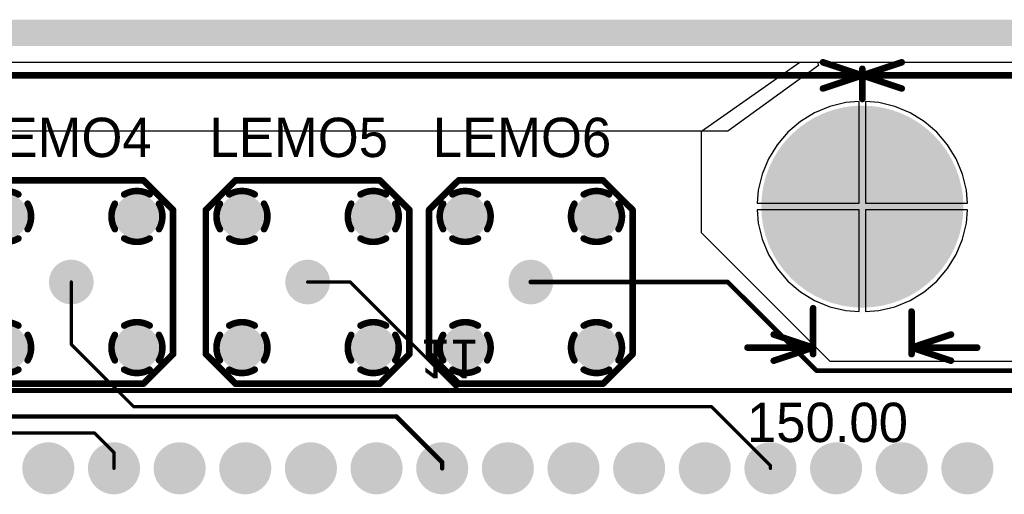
# Model space of a CAD drawing. Extents: x 0.21 to 6.77, y 0.98 to 2.62.
# Tile 9 of 16: x 2.48 to 3.98, y 1.9 to 2.62. Entities that reach past the tile are written whole.
import ezdxf

# ---------------------------------------------------------------- set-up
doc = ezdxf.new("R2010")
doc.units = 0
doc.layers.get('0').update_dxf_attribs({"linetype": 'CONTINUOUS'})
for name, color, linetype in [('BOTTOMLAYER', 5, 'CONTINUOUS'), ('BOTTOMOVERLAY', 54, 'CONTINUOUS'), ('BOTTOMSOLDER', 6, 'CONTINUOUS'), ('INTERNALPLANE1', 76, 'CONTINUOUS'), ('INTERNALPLANE2', 16, 'CONTINUOUS'), ('INTERNALPLANE3', 216, 'CONTINUOUS'), ('INTERNALPLANE4', 136, 'CONTINUOUS'), ('MULTILAYER', 9, 'CONTINUOUS'), ('PADHOLE', 156, 'CONTINUOUS'), ('TOPLAYER', 1, 'CONTINUOUS'), ('TOPOVERLAY', 2, 'CONTINUOUS'), ('TOPSOLDER', 216, 'CONTINUOUS')]:
    doc.layers.add(name, color=color, linetype=linetype)

# ---------------------------------------------------------------- blocks, each defined once
blk = doc.blocks.new('LEMO_EPA_00_6')
at = {"layer": 'BOTTOMLAYER', "const_width": 0.03}
for points in [[(-0.115, 0.1, 1), (-0.085, 0.1, 1)], [(0.085, 0.1, 1), (0.115, 0.1, 1)], [(-0.015, 0, 1), (0.015, 0, 1)], [(-0.115, -0.1, 1), (-0.085, -0.1, 1)], [(0.085, -0.1, 1), (0.115, -0.1, 1)]]:
    blk.add_lwpolyline(points, format="xyb", close=True, dxfattribs=at)
at = {"layer": 'BOTTOMSOLDER', "const_width": 0.034}
for points in [[(-0.117, 0.1, 1), (-0.083, 0.1, 1)], [(0.083, 0.1, 1), (0.117, 0.1, 1)], [(-0.017, 0, 1), (0.017, 0, 1)], [(-0.117, -0.1, 1), (-0.083, -0.1, 1)], [(0.083, -0.1, 1), (0.117, -0.1, 1)]]:
    blk.add_lwpolyline(points, format="xyb", close=True, dxfattribs=at)
at = {"layer": 'INTERNALPLANE1', "const_width": 0.0338}
for points in [[(-0.1169, 0.1, 1), (-0.0831, 0.1, 1)], [(0.0831, 0.1, 1), (0.1169, 0.1, 1)], [(-0.0169, 0, 1), (0.0169, 0, 1)], [(-0.1169, -0.1, 1), (-0.0831, -0.1, 1)], [(0.0831, -0.1, 1), (0.1169, -0.1, 1)]]:
    blk.add_lwpolyline(points, format="xyb", close=True, dxfattribs=at)
at = {"layer": 'INTERNALPLANE2', "const_width": 0.01}
for points in [[(-0.1194, 0.1336, -0.267949), (-0.0806, 0.1336)], [(0.0806, 0.1336, -0.267949), (0.1194, 0.1336)], [(-0.1336, 0.0806, -0.267949), (-0.1336, 0.1194)], [(-0.0664, 0.1194, -0.267949), (-0.0664, 0.0806)], [(0.0664, 0.0806, -0.267949), (0.0664, 0.1194)], [(0.1336, 0.1194, -0.267949), (0.1336, 0.0806)], [(-0.0806, 0.0664, -0.267949), (-0.1194, 0.0664)], [(0.1194, 0.0664, -0.267949), (0.0806, 0.0664)], [(-0.1194, -0.0664, -0.267949), (-0.0806, -0.0664)], [(0.0806, -0.0664, -0.267949), (0.1194, -0.0664)], [(-0.1336, -0.1194, -0.267949), (-0.1336, -0.0806)], [(-0.0664, -0.0806, -0.267949), (-0.0664, -0.1194)], [(0.0664, -0.1194, -0.267949), (0.0664, -0.0806)], [(0.1336, -0.0806, -0.267949), (0.1336, -0.1194)], [(-0.0806, -0.1336, -0.267949), (-0.1194, -0.1336)], [(0.1194, -0.1336, -0.267949), (0.0806, -0.1336)]]:
    blk.add_lwpolyline(points, format="xyb", dxfattribs=at)
at = {"layer": 'INTERNALPLANE2'}
for points, const_width in [([(-0.1219, 0.1336, 1), (-0.1169, 0.1336, 1)], 0.005), ([(-0.0831, 0.1336, 1), (-0.0781, 0.1336, 1)], 0.005), ([(0.0781, 0.1336, 1), (0.0831, 0.1336, 1)], 0.005), ([(0.1169, 0.1336, 1), (0.1219, 0.1336, 1)], 0.005), ([(-0.1361, 0.1194, 1), (-0.1311, 0.1194, 1)], 0.005), ([(-0.0689, 0.1194, 1), (-0.0639, 0.1194, 1)], 0.005), ([(0.0639, 0.1194, 1), (0.0689, 0.1194, 1)], 0.005), ([(0.1311, 0.1194, 1), (0.1361, 0.1194, 1)], 0.005), ([(-0.1361, 0.0806, 1), (-0.1311, 0.0806, 1)], 0.005), ([(-0.0689, 0.0806, 1), (-0.0639, 0.0806, 1)], 0.005), ([(0.0639, 0.0806, 1), (0.0689, 0.0806, 1)], 0.005), ([(0.1311, 0.0806, 1), (0.1361, 0.0806, 1)], 0.005), ([(-0.1219, 0.0664, 1), (-0.1169, 0.0664, 1)], 0.005), ([(-0.0831, 0.0664, 1), (-0.0781, 0.0664, 1)], 0.005), ([(0.0781, 0.0664, 1), (0.0831, 0.0664, 1)], 0.005), ([(0.1169, 0.0664, 1), (0.1219, 0.0664, 1)], 0.005), ([(-0.0169, 0, 1), (0.0169, 0, 1)], 0.0338), ([(-0.1219, -0.0664, 1), (-0.1169, -0.0664, 1)], 0.005), ([(-0.0831, -0.0664, 1), (-0.0781, -0.0664, 1)], 0.005), ([(0.0781, -0.0664, 1), (0.0831, -0.0664, 1)], 0.005), ([(0.1169, -0.0664, 1), (0.1219, -0.0664, 1)], 0.005), ([(-0.1361, -0.0806, 1), (-0.1311, -0.0806, 1)], 0.005), ([(-0.0689, -0.0806, 1), (-0.0639, -0.0806, 1)], 0.005), ([(0.0639, -0.0806, 1), (0.0689, -0.0806, 1)], 0.005), ([(0.1311, -0.0806, 1), (0.1361, -0.0806, 1)], 0.005), ([(-0.1361, -0.1194, 1), (-0.1311, -0.1194, 1)], 0.005), ([(-0.0689, -0.1194, 1), (-0.0639, -0.1194, 1)], 0.005), ([(0.0639, -0.1194, 1), (0.0689, -0.1194, 1)], 0.005), ([(0.1311, -0.1194, 1), (0.1361, -0.1194, 1)], 0.005), ([(-0.1219, -0.1336, 1), (-0.1169, -0.1336, 1)], 0.005), ([(-0.0831, -0.1336, 1), (-0.0781, -0.1336, 1)], 0.005), ([(0.0781, -0.1336, 1), (0.0831, -0.1336, 1)], 0.005), ([(0.1169, -0.1336, 1), (0.1219, -0.1336, 1)], 0.005)]:
    blk.add_lwpolyline(points, format="xyb", close=True, dxfattribs=dict(at, const_width=const_width))
at = {"layer": 'INTERNALPLANE3', "const_width": 0.0338}
for points in [[(-0.1169, 0.1, 1), (-0.0831, 0.1, 1)], [(0.0831, 0.1, 1), (0.1169, 0.1, 1)], [(-0.0169, 0, 1), (0.0169, 0, 1)], [(-0.1169, -0.1, 1), (-0.0831, -0.1, 1)], [(0.0831, -0.1, 1), (0.1169, -0.1, 1)]]:
    blk.add_lwpolyline(points, format="xyb", close=True, dxfattribs=at)
at = {"layer": 'INTERNALPLANE4', "const_width": 0.0338}
for points in [[(-0.1169, 0.1, 1), (-0.0831, 0.1, 1)], [(0.0831, 0.1, 1), (0.1169, 0.1, 1)], [(-0.0169, 0, 1), (0.0169, 0, 1)], [(-0.1169, -0.1, 1), (-0.0831, -0.1, 1)], [(0.0831, -0.1, 1), (0.1169, -0.1, 1)]]:
    blk.add_lwpolyline(points, format="xyb", close=True, dxfattribs=at)
at = {"layer": 'MULTILAYER', "const_width": 0.03}
for points in [[(-0.115, 0.1, 1), (-0.085, 0.1, 1)], [(0.085, 0.1, 1), (0.115, 0.1, 1)], [(-0.015, 0, 1), (0.015, 0, 1)], [(-0.115, -0.1, 1), (-0.085, -0.1, 1)], [(0.085, -0.1, 1), (0.115, -0.1, 1)]]:
    blk.add_lwpolyline(points, format="xyb", close=True, dxfattribs=at)
at = {"layer": 'PADHOLE', "const_width": 0.0138}
for points in [[(-0.1069, 0.1, 1), (-0.0931, 0.1, 1)], [(0.0931, 0.1, 1), (0.1069, 0.1, 1)], [(-0.0069, 0, 1), (0.0069, 0, 1)], [(-0.1069, -0.1, 1), (-0.0931, -0.1, 1)], [(0.0931, -0.1, 1), (0.1069, -0.1, 1)]]:
    blk.add_lwpolyline(points, format="xyb", close=True, dxfattribs=at)
at = {"layer": 'TOPLAYER', "const_width": 0.03}
for points in [[(-0.115, 0.1, 1), (-0.085, 0.1, 1)], [(0.085, 0.1, 1), (0.115, 0.1, 1)], [(-0.015, 0, 1), (0.015, 0, 1)], [(-0.115, -0.1, 1), (-0.085, -0.1, 1)], [(0.085, -0.1, 1), (0.115, -0.1, 1)]]:
    blk.add_lwpolyline(points, format="xyb", close=True, dxfattribs=at)
at = {"layer": 'TOPOVERLAY', "const_width": 0.01}
for points in [[(-0.155, 0.11), (-0.11, 0.155)], [(-0.11, 0.155), (0.11, 0.155)], [(0.11, 0.155), (0.155, 0.11)], [(-0.155, -0.11), (-0.155, 0.11)], [(0.155, -0.11), (0.155, 0.11)], [(-0.155, -0.11), (-0.11, -0.155)], [(0.11, -0.155), (0.155, -0.11)], [(-0.11, -0.155), (0.11, -0.155)]]:
    blk.add_lwpolyline(points, dxfattribs=at)
at = {"layer": 'TOPOVERLAY', "const_width": 0.005}
for points in [[(-0.1125, 0.155, 1), (-0.1075, 0.155, 1)], [(-0.1125, 0.155, 1), (-0.1075, 0.155, 1)], [(0.1075, 0.155, 1), (0.1125, 0.155, 1)], [(0.1075, 0.155, 1), (0.1125, 0.155, 1)], [(-0.1575, 0.11, 1), (-0.1525, 0.11, 1)], [(-0.1575, 0.11, 1), (-0.1525, 0.11, 1)], [(0.1525, 0.11, 1), (0.1575, 0.11, 1)], [(0.1525, 0.11, 1), (0.1575, 0.11, 1)], [(-0.1575, -0.11, 1), (-0.1525, -0.11, 1)], [(-0.1575, -0.11, 1), (-0.1525, -0.11, 1)], [(0.1525, -0.11, 1), (0.1575, -0.11, 1)], [(0.1525, -0.11, 1), (0.1575, -0.11, 1)], [(-0.1125, -0.155, 1), (-0.1075, -0.155, 1)], [(-0.1125, -0.155, 1), (-0.1075, -0.155, 1)], [(0.1075, -0.155, 1), (0.1125, -0.155, 1)], [(0.1075, -0.155, 1), (0.1125, -0.155, 1)]]:
    blk.add_lwpolyline(points, format="xyb", close=True, dxfattribs=at)
at = {"layer": 'TOPSOLDER', "const_width": 0.034}
for points in [[(-0.117, 0.1, 1), (-0.083, 0.1, 1)], [(0.083, 0.1, 1), (0.117, 0.1, 1)], [(-0.017, 0, 1), (0.017, 0, 1)], [(-0.117, -0.1, 1), (-0.083, -0.1, 1)], [(0.083, -0.1, 1), (0.117, -0.1, 1)]]:
    blk.add_lwpolyline(points, format="xyb", close=True, dxfattribs=at)
blk = doc.blocks.new('LEMO_EPA_00_7')
at = {"layer": 'BOTTOMLAYER', "const_width": 0.03}
for points in [[(-0.115, 0.1, 1), (-0.085, 0.1, 1)], [(0.085, 0.1, 1), (0.115, 0.1, 1)], [(-0.015, 0, 1), (0.015, 0, 1)], [(-0.115, -0.1, 1), (-0.085, -0.1, 1)], [(0.085, -0.1, 1), (0.115, -0.1, 1)]]:
    blk.add_lwpolyline(points, format="xyb", close=True, dxfattribs=at)
at = {"layer": 'BOTTOMSOLDER', "const_width": 0.034}
for points in [[(-0.117, 0.1, 1), (-0.083, 0.1, 1)], [(0.083, 0.1, 1), (0.117, 0.1, 1)], [(-0.017, 0, 1), (0.017, 0, 1)], [(-0.117, -0.1, 1), (-0.083, -0.1, 1)], [(0.083, -0.1, 1), (0.117, -0.1, 1)]]:
    blk.add_lwpolyline(points, format="xyb", close=True, dxfattribs=at)
at = {"layer": 'INTERNALPLANE1', "const_width": 0.0338}
for points in [[(-0.1169, 0.1, 1), (-0.0831, 0.1, 1)], [(0.0831, 0.1, 1), (0.1169, 0.1, 1)], [(-0.0169, 0, 1), (0.0169, 0, 1)], [(-0.1169, -0.1, 1), (-0.0831, -0.1, 1)], [(0.0831, -0.1, 1), (0.1169, -0.1, 1)]]:
    blk.add_lwpolyline(points, format="xyb", close=True, dxfattribs=at)
at = {"layer": 'INTERNALPLANE2', "const_width": 0.01}
for points in [[(-0.1194, 0.1336, -0.267949), (-0.0806, 0.1336)], [(0.0806, 0.1336, -0.267949), (0.1194, 0.1336)], [(-0.1336, 0.0806, -0.267949), (-0.1336, 0.1194)], [(-0.0664, 0.1194, -0.267949), (-0.0664, 0.0806)], [(0.0664, 0.0806, -0.267949), (0.0664, 0.1194)], [(0.1336, 0.1194, -0.267949), (0.1336, 0.0806)], [(-0.0806, 0.0664, -0.267949), (-0.1194, 0.0664)], [(0.1194, 0.0664, -0.267949), (0.0806, 0.0664)], [(-0.1194, -0.0664, -0.267949), (-0.0806, -0.0664)], [(0.0806, -0.0664, -0.267949), (0.1194, -0.0664)], [(-0.1336, -0.1194, -0.267949), (-0.1336, -0.0806)], [(-0.0664, -0.0806, -0.267949), (-0.0664, -0.1194)], [(0.0664, -0.1194, -0.267949), (0.0664, -0.0806)], [(0.1336, -0.0806, -0.267949), (0.1336, -0.1194)], [(-0.0806, -0.1336, -0.267949), (-0.1194, -0.1336)], [(0.1194, -0.1336, -0.267949), (0.0806, -0.1336)]]:
    blk.add_lwpolyline(points, format="xyb", dxfattribs=at)
at = {"layer": 'INTERNALPLANE2'}
for points, const_width in [([(-0.1219, 0.1336, 1), (-0.1169, 0.1336, 1)], 0.005), ([(-0.0831, 0.1336, 1), (-0.0781, 0.1336, 1)], 0.005), ([(0.0781, 0.1336, 1), (0.0831, 0.1336, 1)], 0.005), ([(0.1169, 0.1336, 1), (0.1219, 0.1336, 1)], 0.005), ([(-0.1361, 0.1194, 1), (-0.1311, 0.1194, 1)], 0.005), ([(-0.0689, 0.1194, 1), (-0.0639, 0.1194, 1)], 0.005), ([(0.0639, 0.1194, 1), (0.0689, 0.1194, 1)], 0.005), ([(0.1311, 0.1194, 1), (0.1361, 0.1194, 1)], 0.005), ([(-0.1361, 0.0806, 1), (-0.1311, 0.0806, 1)], 0.005), ([(-0.0689, 0.0806, 1), (-0.0639, 0.0806, 1)], 0.005), ([(0.0639, 0.0806, 1), (0.0689, 0.0806, 1)], 0.005), ([(0.1311, 0.0806, 1), (0.1361, 0.0806, 1)], 0.005), ([(-0.1219, 0.0664, 1), (-0.1169, 0.0664, 1)], 0.005), ([(-0.0831, 0.0664, 1), (-0.0781, 0.0664, 1)], 0.005), ([(0.0781, 0.0664, 1), (0.0831, 0.0664, 1)], 0.005), ([(0.1169, 0.0664, 1), (0.1219, 0.0664, 1)], 0.005), ([(-0.0169, 0, 1), (0.0169, 0, 1)], 0.0338), ([(-0.1219, -0.0664, 1), (-0.1169, -0.0664, 1)], 0.005), ([(-0.0831, -0.0664, 1), (-0.0781, -0.0664, 1)], 0.005), ([(0.0781, -0.0664, 1), (0.0831, -0.0664, 1)], 0.005), ([(0.1169, -0.0664, 1), (0.1219, -0.0664, 1)], 0.005), ([(-0.1361, -0.0806, 1), (-0.1311, -0.0806, 1)], 0.005), ([(-0.0689, -0.0806, 1), (-0.0639, -0.0806, 1)], 0.005), ([(0.0639, -0.0806, 1), (0.0689, -0.0806, 1)], 0.005), ([(0.1311, -0.0806, 1), (0.1361, -0.0806, 1)], 0.005), ([(-0.1361, -0.1194, 1), (-0.1311, -0.1194, 1)], 0.005), ([(-0.0689, -0.1194, 1), (-0.0639, -0.1194, 1)], 0.005), ([(0.0639, -0.1194, 1), (0.0689, -0.1194, 1)], 0.005), ([(0.1311, -0.1194, 1), (0.1361, -0.1194, 1)], 0.005), ([(-0.1219, -0.1336, 1), (-0.1169, -0.1336, 1)], 0.005), ([(-0.0831, -0.1336, 1), (-0.0781, -0.1336, 1)], 0.005), ([(0.0781, -0.1336, 1), (0.0831, -0.1336, 1)], 0.005), ([(0.1169, -0.1336, 1), (0.1219, -0.1336, 1)], 0.005)]:
    blk.add_lwpolyline(points, format="xyb", close=True, dxfattribs=dict(at, const_width=const_width))
at = {"layer": 'INTERNALPLANE3', "const_width": 0.0338}
for points in [[(-0.1169, 0.1, 1), (-0.0831, 0.1, 1)], [(0.0831, 0.1, 1), (0.1169, 0.1, 1)], [(-0.0169, 0, 1), (0.0169, 0, 1)], [(-0.1169, -0.1, 1), (-0.0831, -0.1, 1)], [(0.0831, -0.1, 1), (0.1169, -0.1, 1)]]:
    blk.add_lwpolyline(points, format="xyb", close=True, dxfattribs=at)
at = {"layer": 'INTERNALPLANE4', "const_width": 0.0338}
for points in [[(-0.1169, 0.1, 1), (-0.0831, 0.1, 1)], [(0.0831, 0.1, 1), (0.1169, 0.1, 1)], [(-0.0169, 0, 1), (0.0169, 0, 1)], [(-0.1169, -0.1, 1), (-0.0831, -0.1, 1)], [(0.0831, -0.1, 1), (0.1169, -0.1, 1)]]:
    blk.add_lwpolyline(points, format="xyb", close=True, dxfattribs=at)
at = {"layer": 'MULTILAYER', "const_width": 0.03}
for points in [[(-0.115, 0.1, 1), (-0.085, 0.1, 1)], [(0.085, 0.1, 1), (0.115, 0.1, 1)], [(-0.015, 0, 1), (0.015, 0, 1)], [(-0.115, -0.1, 1), (-0.085, -0.1, 1)], [(0.085, -0.1, 1), (0.115, -0.1, 1)]]:
    blk.add_lwpolyline(points, format="xyb", close=True, dxfattribs=at)
at = {"layer": 'PADHOLE', "const_width": 0.0138}
for points in [[(-0.1069, 0.1, 1), (-0.0931, 0.1, 1)], [(0.0931, 0.1, 1), (0.1069, 0.1, 1)], [(-0.0069, 0, 1), (0.0069, 0, 1)], [(-0.1069, -0.1, 1), (-0.0931, -0.1, 1)], [(0.0931, -0.1, 1), (0.1069, -0.1, 1)]]:
    blk.add_lwpolyline(points, format="xyb", close=True, dxfattribs=at)
at = {"layer": 'TOPLAYER', "const_width": 0.03}
for points in [[(-0.115, 0.1, 1), (-0.085, 0.1, 1)], [(0.085, 0.1, 1), (0.115, 0.1, 1)], [(-0.015, 0, 1), (0.015, 0, 1)], [(-0.115, -0.1, 1), (-0.085, -0.1, 1)], [(0.085, -0.1, 1), (0.115, -0.1, 1)]]:
    blk.add_lwpolyline(points, format="xyb", close=True, dxfattribs=at)
at = {"layer": 'TOPOVERLAY', "const_width": 0.01}
for points in [[(-0.155, 0.11), (-0.11, 0.155)], [(-0.11, 0.155), (0.11, 0.155)], [(0.11, 0.155), (0.155, 0.11)], [(-0.155, -0.11), (-0.155, 0.11)], [(0.155, -0.11), (0.155, 0.11)], [(-0.155, -0.11), (-0.11, -0.155)], [(0.11, -0.155), (0.155, -0.11)], [(-0.11, -0.155), (0.11, -0.155)]]:
    blk.add_lwpolyline(points, dxfattribs=at)
at = {"layer": 'TOPOVERLAY', "const_width": 0.005}
for points in [[(-0.1125, 0.155, 1), (-0.1075, 0.155, 1)], [(-0.1125, 0.155, 1), (-0.1075, 0.155, 1)], [(0.1075, 0.155, 1), (0.1125, 0.155, 1)], [(0.1075, 0.155, 1), (0.1125, 0.155, 1)], [(-0.1575, 0.11, 1), (-0.1525, 0.11, 1)], [(-0.1575, 0.11, 1), (-0.1525, 0.11, 1)], [(0.1525, 0.11, 1), (0.1575, 0.11, 1)], [(0.1525, 0.11, 1), (0.1575, 0.11, 1)], [(-0.1575, -0.11, 1), (-0.1525, -0.11, 1)], [(-0.1575, -0.11, 1), (-0.1525, -0.11, 1)], [(0.1525, -0.11, 1), (0.1575, -0.11, 1)], [(0.1525, -0.11, 1), (0.1575, -0.11, 1)], [(-0.1125, -0.155, 1), (-0.1075, -0.155, 1)], [(-0.1125, -0.155, 1), (-0.1075, -0.155, 1)], [(0.1075, -0.155, 1), (0.1125, -0.155, 1)], [(0.1075, -0.155, 1), (0.1125, -0.155, 1)]]:
    blk.add_lwpolyline(points, format="xyb", close=True, dxfattribs=at)
at = {"layer": 'TOPSOLDER', "const_width": 0.034}
for points in [[(-0.117, 0.1, 1), (-0.083, 0.1, 1)], [(0.083, 0.1, 1), (0.117, 0.1, 1)], [(-0.017, 0, 1), (0.017, 0, 1)], [(-0.117, -0.1, 1), (-0.083, -0.1, 1)], [(0.083, -0.1, 1), (0.117, -0.1, 1)]]:
    blk.add_lwpolyline(points, format="xyb", close=True, dxfattribs=at)
blk = doc.blocks.new('LEMO_EPA_00_8')
at = {"layer": 'BOTTOMLAYER', "const_width": 0.03}
for points in [[(-0.115, 0.1, 1), (-0.085, 0.1, 1)], [(0.085, 0.1, 1), (0.115, 0.1, 1)], [(-0.015, 0, 1), (0.015, 0, 1)], [(-0.115, -0.1, 1), (-0.085, -0.1, 1)], [(0.085, -0.1, 1), (0.115, -0.1, 1)]]:
    blk.add_lwpolyline(points, format="xyb", close=True, dxfattribs=at)
at = {"layer": 'BOTTOMSOLDER', "const_width": 0.034}
for points in [[(-0.117, 0.1, 1), (-0.083, 0.1, 1)], [(0.083, 0.1, 1), (0.117, 0.1, 1)], [(-0.017, 0, 1), (0.017, 0, 1)], [(-0.117, -0.1, 1), (-0.083, -0.1, 1)], [(0.083, -0.1, 1), (0.117, -0.1, 1)]]:
    blk.add_lwpolyline(points, format="xyb", close=True, dxfattribs=at)
at = {"layer": 'INTERNALPLANE1', "const_width": 0.0338}
for points in [[(-0.1169, 0.1, 1), (-0.0831, 0.1, 1)], [(0.0831, 0.1, 1), (0.1169, 0.1, 1)], [(-0.0169, 0, 1), (0.0169, 0, 1)], [(-0.1169, -0.1, 1), (-0.0831, -0.1, 1)], [(0.0831, -0.1, 1), (0.1169, -0.1, 1)]]:
    blk.add_lwpolyline(points, format="xyb", close=True, dxfattribs=at)
at = {"layer": 'INTERNALPLANE2', "const_width": 0.01}
for points in [[(-0.1194, 0.1336, -0.267949), (-0.0806, 0.1336)], [(0.0806, 0.1336, -0.267949), (0.1194, 0.1336)], [(-0.1336, 0.0806, -0.267949), (-0.1336, 0.1194)], [(-0.0664, 0.1194, -0.267949), (-0.0664, 0.0806)], [(0.0664, 0.0806, -0.267949), (0.0664, 0.1194)], [(0.1336, 0.1194, -0.267949), (0.1336, 0.0806)], [(-0.0806, 0.0664, -0.267949), (-0.1194, 0.0664)], [(0.1194, 0.0664, -0.267949), (0.0806, 0.0664)], [(-0.1194, -0.0664, -0.267949), (-0.0806, -0.0664)], [(0.0806, -0.0664, -0.267949), (0.1194, -0.0664)], [(-0.1336, -0.1194, -0.267949), (-0.1336, -0.0806)], [(-0.0664, -0.0806, -0.267949), (-0.0664, -0.1194)], [(0.0664, -0.1194, -0.267949), (0.0664, -0.0806)], [(0.1336, -0.0806, -0.267949), (0.1336, -0.1194)], [(-0.0806, -0.1336, -0.267949), (-0.1194, -0.1336)], [(0.1194, -0.1336, -0.267949), (0.0806, -0.1336)]]:
    blk.add_lwpolyline(points, format="xyb", dxfattribs=at)
at = {"layer": 'INTERNALPLANE2'}
for points, const_width in [([(-0.1219, 0.1336, 1), (-0.1169, 0.1336, 1)], 0.005), ([(-0.0831, 0.1336, 1), (-0.0781, 0.1336, 1)], 0.005), ([(0.0781, 0.1336, 1), (0.0831, 0.1336, 1)], 0.005), ([(0.1169, 0.1336, 1), (0.1219, 0.1336, 1)], 0.005), ([(-0.1361, 0.1194, 1), (-0.1311, 0.1194, 1)], 0.005), ([(-0.0689, 0.1194, 1), (-0.0639, 0.1194, 1)], 0.005), ([(0.0639, 0.1194, 1), (0.0689, 0.1194, 1)], 0.005), ([(0.1311, 0.1194, 1), (0.1361, 0.1194, 1)], 0.005), ([(-0.1361, 0.0806, 1), (-0.1311, 0.0806, 1)], 0.005), ([(-0.0689, 0.0806, 1), (-0.0639, 0.0806, 1)], 0.005), ([(0.0639, 0.0806, 1), (0.0689, 0.0806, 1)], 0.005), ([(0.1311, 0.0806, 1), (0.1361, 0.0806, 1)], 0.005), ([(-0.1219, 0.0664, 1), (-0.1169, 0.0664, 1)], 0.005), ([(-0.0831, 0.0664, 1), (-0.0781, 0.0664, 1)], 0.005), ([(0.0781, 0.0664, 1), (0.0831, 0.0664, 1)], 0.005), ([(0.1169, 0.0664, 1), (0.1219, 0.0664, 1)], 0.005), ([(-0.0169, 0, 1), (0.0169, 0, 1)], 0.0338), ([(-0.1219, -0.0664, 1), (-0.1169, -0.0664, 1)], 0.005), ([(-0.0831, -0.0664, 1), (-0.0781, -0.0664, 1)], 0.005), ([(0.0781, -0.0664, 1), (0.0831, -0.0664, 1)], 0.005), ([(0.1169, -0.0664, 1), (0.1219, -0.0664, 1)], 0.005), ([(-0.1361, -0.0806, 1), (-0.1311, -0.0806, 1)], 0.005), ([(-0.0689, -0.0806, 1), (-0.0639, -0.0806, 1)], 0.005), ([(0.0639, -0.0806, 1), (0.0689, -0.0806, 1)], 0.005), ([(0.1311, -0.0806, 1), (0.1361, -0.0806, 1)], 0.005), ([(-0.1361, -0.1194, 1), (-0.1311, -0.1194, 1)], 0.005), ([(-0.0689, -0.1194, 1), (-0.0639, -0.1194, 1)], 0.005), ([(0.0639, -0.1194, 1), (0.0689, -0.1194, 1)], 0.005), ([(0.1311, -0.1194, 1), (0.1361, -0.1194, 1)], 0.005), ([(-0.1219, -0.1336, 1), (-0.1169, -0.1336, 1)], 0.005), ([(-0.0831, -0.1336, 1), (-0.0781, -0.1336, 1)], 0.005), ([(0.0781, -0.1336, 1), (0.0831, -0.1336, 1)], 0.005), ([(0.1169, -0.1336, 1), (0.1219, -0.1336, 1)], 0.005)]:
    blk.add_lwpolyline(points, format="xyb", close=True, dxfattribs=dict(at, const_width=const_width))
at = {"layer": 'INTERNALPLANE3', "const_width": 0.0338}
for points in [[(-0.1169, 0.1, 1), (-0.0831, 0.1, 1)], [(0.0831, 0.1, 1), (0.1169, 0.1, 1)], [(-0.0169, 0, 1), (0.0169, 0, 1)], [(-0.1169, -0.1, 1), (-0.0831, -0.1, 1)], [(0.0831, -0.1, 1), (0.1169, -0.1, 1)]]:
    blk.add_lwpolyline(points, format="xyb", close=True, dxfattribs=at)
at = {"layer": 'INTERNALPLANE4', "const_width": 0.0338}
for points in [[(-0.1169, 0.1, 1), (-0.0831, 0.1, 1)], [(0.0831, 0.1, 1), (0.1169, 0.1, 1)], [(-0.0169, 0, 1), (0.0169, 0, 1)], [(-0.1169, -0.1, 1), (-0.0831, -0.1, 1)], [(0.0831, -0.1, 1), (0.1169, -0.1, 1)]]:
    blk.add_lwpolyline(points, format="xyb", close=True, dxfattribs=at)
at = {"layer": 'MULTILAYER', "const_width": 0.03}
for points in [[(-0.115, 0.1, 1), (-0.085, 0.1, 1)], [(0.085, 0.1, 1), (0.115, 0.1, 1)], [(-0.015, 0, 1), (0.015, 0, 1)], [(-0.115, -0.1, 1), (-0.085, -0.1, 1)], [(0.085, -0.1, 1), (0.115, -0.1, 1)]]:
    blk.add_lwpolyline(points, format="xyb", close=True, dxfattribs=at)
at = {"layer": 'PADHOLE', "const_width": 0.0138}
for points in [[(-0.1069, 0.1, 1), (-0.0931, 0.1, 1)], [(0.0931, 0.1, 1), (0.1069, 0.1, 1)], [(-0.0069, 0, 1), (0.0069, 0, 1)], [(-0.1069, -0.1, 1), (-0.0931, -0.1, 1)], [(0.0931, -0.1, 1), (0.1069, -0.1, 1)]]:
    blk.add_lwpolyline(points, format="xyb", close=True, dxfattribs=at)
at = {"layer": 'TOPLAYER', "const_width": 0.03}
for points in [[(-0.115, 0.1, 1), (-0.085, 0.1, 1)], [(0.085, 0.1, 1), (0.115, 0.1, 1)], [(-0.015, 0, 1), (0.015, 0, 1)], [(-0.115, -0.1, 1), (-0.085, -0.1, 1)], [(0.085, -0.1, 1), (0.115, -0.1, 1)]]:
    blk.add_lwpolyline(points, format="xyb", close=True, dxfattribs=at)
at = {"layer": 'TOPOVERLAY', "const_width": 0.01}
for points in [[(-0.155, 0.11), (-0.11, 0.155)], [(-0.11, 0.155), (0.11, 0.155)], [(0.11, 0.155), (0.155, 0.11)], [(-0.155, -0.11), (-0.155, 0.11)], [(0.155, -0.11), (0.155, 0.11)], [(-0.155, -0.11), (-0.11, -0.155)], [(0.11, -0.155), (0.155, -0.11)], [(-0.11, -0.155), (0.11, -0.155)]]:
    blk.add_lwpolyline(points, dxfattribs=at)
at = {"layer": 'TOPOVERLAY', "const_width": 0.005}
for points in [[(-0.1125, 0.155, 1), (-0.1075, 0.155, 1)], [(-0.1125, 0.155, 1), (-0.1075, 0.155, 1)], [(0.1075, 0.155, 1), (0.1125, 0.155, 1)], [(0.1075, 0.155, 1), (0.1125, 0.155, 1)], [(-0.1575, 0.11, 1), (-0.1525, 0.11, 1)], [(-0.1575, 0.11, 1), (-0.1525, 0.11, 1)], [(0.1525, 0.11, 1), (0.1575, 0.11, 1)], [(0.1525, 0.11, 1), (0.1575, 0.11, 1)], [(-0.1575, -0.11, 1), (-0.1525, -0.11, 1)], [(-0.1575, -0.11, 1), (-0.1525, -0.11, 1)], [(0.1525, -0.11, 1), (0.1575, -0.11, 1)], [(0.1525, -0.11, 1), (0.1575, -0.11, 1)], [(-0.1125, -0.155, 1), (-0.1075, -0.155, 1)], [(-0.1125, -0.155, 1), (-0.1075, -0.155, 1)], [(0.1075, -0.155, 1), (0.1125, -0.155, 1)], [(0.1075, -0.155, 1), (0.1125, -0.155, 1)]]:
    blk.add_lwpolyline(points, format="xyb", close=True, dxfattribs=at)
at = {"layer": 'TOPSOLDER', "const_width": 0.034}
for points in [[(-0.117, 0.1, 1), (-0.083, 0.1, 1)], [(0.083, 0.1, 1), (0.117, 0.1, 1)], [(-0.017, 0, 1), (0.017, 0, 1)], [(-0.117, -0.1, 1), (-0.083, -0.1, 1)], [(0.083, -0.1, 1), (0.117, -0.1, 1)]]:
    blk.add_lwpolyline(points, format="xyb", close=True, dxfattribs=at)
blk = doc.blocks.new('EURO2_54_2V96_B_17')
at = {"layer": 'BOTTOMLAYER', "const_width": 0.031}
for points in [[(-1.1655, 0.1, 1), (-1.1345, 0.1, 1)], [(-1.0655, 0.1, 1), (-1.0345, 0.1, 1)], [(-0.9655, 0.1, 1), (-0.9345, 0.1, 1)], [(-0.8655, 0.1, 1), (-0.8345, 0.1, 1)], [(-0.7655, 0.1, 1), (-0.7345, 0.1, 1)], [(-0.6655, 0.1, 1), (-0.6345, 0.1, 1)], [(-0.5655, 0.1, 1), (-0.5345, 0.1, 1)], [(-0.4655, 0.1, 1), (-0.4345, 0.1, 1)], [(-0.3655, 0.1, 1), (-0.3345, 0.1, 1)], [(-0.2655, 0.1, 1), (-0.2345, 0.1, 1)], [(-0.1655, 0.1, 1), (-0.1345, 0.1, 1)], [(-0.0655, 0.1, 1), (-0.0345, 0.1, 1)], [(0.0345, 0.1, 1), (0.0655, 0.1, 1)], [(0.1345, 0.1, 1), (0.1655, 0.1, 1)], [(0.2345, 0.1, 1), (0.2655, 0.1, 1)]]:
    blk.add_lwpolyline(points, format="xyb", close=True, dxfattribs=at)
at = {"layer": 'BOTTOMOVERLAY', "const_width": 0.00787}
blk.add_lwpolyline([(-1.8701, 0.2185), (1.8701, 0.2185)], dxfattribs=at)
at = {"layer": 'BOTTOMSOLDER', "const_width": 0.035}
for points in [[(-1.1675, 0.1, 1), (-1.1325, 0.1, 1)], [(-1.0675, 0.1, 1), (-1.0325, 0.1, 1)], [(-0.9675, 0.1, 1), (-0.9325, 0.1, 1)], [(-0.8675, 0.1, 1), (-0.8325, 0.1, 1)], [(-0.7675, 0.1, 1), (-0.7325, 0.1, 1)], [(-0.6675, 0.1, 1), (-0.6325, 0.1, 1)], [(-0.5675, 0.1, 1), (-0.5325, 0.1, 1)], [(-0.4675, 0.1, 1), (-0.4325, 0.1, 1)], [(-0.3675, 0.1, 1), (-0.3325, 0.1, 1)], [(-0.2675, 0.1, 1), (-0.2325, 0.1, 1)], [(-0.1675, 0.1, 1), (-0.1325, 0.1, 1)], [(-0.0675, 0.1, 1), (-0.0325, 0.1, 1)], [(0.0325, 0.1, 1), (0.0675, 0.1, 1)], [(0.1325, 0.1, 1), (0.1675, 0.1, 1)], [(0.2325, 0.1, 1), (0.2675, 0.1, 1)]]:
    blk.add_lwpolyline(points, format="xyb", close=True, dxfattribs=at)
at = {"layer": 'INTERNALPLANE1', "const_width": 0.0397}
for points in [[(-1.1698, 0.1, 1), (-1.1302, 0.1, 1)], [(-1.0698, 0.1, 1), (-1.0302, 0.1, 1)], [(-0.9698, 0.1, 1), (-0.9302, 0.1, 1)], [(-0.8698, 0.1, 1), (-0.8302, 0.1, 1)], [(-0.7698, 0.1, 1), (-0.7302, 0.1, 1)], [(-0.6698, 0.1, 1), (-0.6302, 0.1, 1)], [(-0.5698, 0.1, 1), (-0.5302, 0.1, 1)], [(-0.4698, 0.1, 1), (-0.4302, 0.1, 1)], [(-0.3698, 0.1, 1), (-0.3302, 0.1, 1)], [(-0.2698, 0.1, 1), (-0.2302, 0.1, 1)], [(-0.1698, 0.1, 1), (-0.1302, 0.1, 1)], [(-0.0698, 0.1, 1), (-0.0302, 0.1, 1)], [(0.0302, 0.1, 1), (0.0698, 0.1, 1)], [(0.1302, 0.1, 1), (0.1698, 0.1, 1)], [(0.2302, 0.1, 1), (0.2698, 0.1, 1)]]:
    blk.add_lwpolyline(points, format="xyb", close=True, dxfattribs=at)
at = {"layer": 'INTERNALPLANE2', "const_width": 0.0397}
for points in [[(-1.1698, 0.1, 1), (-1.1302, 0.1, 1)], [(-1.0698, 0.1, 1), (-1.0302, 0.1, 1)], [(-0.9698, 0.1, 1), (-0.9302, 0.1, 1)], [(-0.8698, 0.1, 1), (-0.8302, 0.1, 1)], [(-0.7698, 0.1, 1), (-0.7302, 0.1, 1)], [(-0.6698, 0.1, 1), (-0.6302, 0.1, 1)], [(-0.5698, 0.1, 1), (-0.5302, 0.1, 1)], [(-0.4698, 0.1, 1), (-0.4302, 0.1, 1)], [(-0.3698, 0.1, 1), (-0.3302, 0.1, 1)], [(-0.2698, 0.1, 1), (-0.2302, 0.1, 1)], [(-0.1698, 0.1, 1), (-0.1302, 0.1, 1)], [(-0.0698, 0.1, 1), (-0.0302, 0.1, 1)], [(0.0302, 0.1, 1), (0.0698, 0.1, 1)], [(0.1302, 0.1, 1), (0.1698, 0.1, 1)], [(0.2302, 0.1, 1), (0.2698, 0.1, 1)]]:
    blk.add_lwpolyline(points, format="xyb", close=True, dxfattribs=at)
at = {"layer": 'INTERNALPLANE3', "const_width": 0.0397}
for points in [[(-1.1698, 0.1, 1), (-1.1302, 0.1, 1)], [(-1.0698, 0.1, 1), (-1.0302, 0.1, 1)], [(-0.9698, 0.1, 1), (-0.9302, 0.1, 1)], [(-0.8698, 0.1, 1), (-0.8302, 0.1, 1)], [(-0.7698, 0.1, 1), (-0.7302, 0.1, 1)], [(-0.6698, 0.1, 1), (-0.6302, 0.1, 1)], [(-0.5698, 0.1, 1), (-0.5302, 0.1, 1)], [(-0.4698, 0.1, 1), (-0.4302, 0.1, 1)], [(-0.3698, 0.1, 1), (-0.3302, 0.1, 1)], [(-0.2698, 0.1, 1), (-0.2302, 0.1, 1)], [(-0.1698, 0.1, 1), (-0.1302, 0.1, 1)], [(-0.0698, 0.1, 1), (-0.0302, 0.1, 1)], [(0.0302, 0.1, 1), (0.0698, 0.1, 1)], [(0.1302, 0.1, 1), (0.1698, 0.1, 1)], [(0.2302, 0.1, 1), (0.2698, 0.1, 1)]]:
    blk.add_lwpolyline(points, format="xyb", close=True, dxfattribs=at)
at = {"layer": 'INTERNALPLANE4', "const_width": 0.0397}
for points in [[(-1.1698, 0.1, 1), (-1.1302, 0.1, 1)], [(-1.0698, 0.1, 1), (-1.0302, 0.1, 1)], [(-0.9698, 0.1, 1), (-0.9302, 0.1, 1)], [(-0.8698, 0.1, 1), (-0.8302, 0.1, 1)], [(-0.7698, 0.1, 1), (-0.7302, 0.1, 1)], [(-0.6698, 0.1, 1), (-0.6302, 0.1, 1)], [(-0.5698, 0.1, 1), (-0.5302, 0.1, 1)], [(-0.4698, 0.1, 1), (-0.4302, 0.1, 1)], [(-0.3698, 0.1, 1), (-0.3302, 0.1, 1)], [(-0.2698, 0.1, 1), (-0.2302, 0.1, 1)], [(-0.1698, 0.1, 1), (-0.1302, 0.1, 1)], [(-0.0698, 0.1, 1), (-0.0302, 0.1, 1)], [(0.0302, 0.1, 1), (0.0698, 0.1, 1)], [(0.1302, 0.1, 1), (0.1698, 0.1, 1)], [(0.2302, 0.1, 1), (0.2698, 0.1, 1)]]:
    blk.add_lwpolyline(points, format="xyb", close=True, dxfattribs=at)
at = {"layer": 'MULTILAYER', "const_width": 0.031}
for points in [[(-1.1655, 0.1, 1), (-1.1345, 0.1, 1)], [(-1.0655, 0.1, 1), (-1.0345, 0.1, 1)], [(-0.9655, 0.1, 1), (-0.9345, 0.1, 1)], [(-0.8655, 0.1, 1), (-0.8345, 0.1, 1)], [(-0.7655, 0.1, 1), (-0.7345, 0.1, 1)], [(-0.6655, 0.1, 1), (-0.6345, 0.1, 1)], [(-0.5655, 0.1, 1), (-0.5345, 0.1, 1)], [(-0.4655, 0.1, 1), (-0.4345, 0.1, 1)], [(-0.3655, 0.1, 1), (-0.3345, 0.1, 1)], [(-0.2655, 0.1, 1), (-0.2345, 0.1, 1)], [(-0.1655, 0.1, 1), (-0.1345, 0.1, 1)], [(-0.0655, 0.1, 1), (-0.0345, 0.1, 1)], [(0.0345, 0.1, 1), (0.0655, 0.1, 1)], [(0.1345, 0.1, 1), (0.1655, 0.1, 1)], [(0.2345, 0.1, 1), (0.2655, 0.1, 1)]]:
    blk.add_lwpolyline(points, format="xyb", close=True, dxfattribs=at)
at = {"layer": 'PADHOLE', "const_width": 0.0197}
for points in [[(-1.1598, 0.1, 1), (-1.1402, 0.1, 1)], [(-1.0598, 0.1, 1), (-1.0402, 0.1, 1)], [(-0.9598, 0.1, 1), (-0.9402, 0.1, 1)], [(-0.8598, 0.1, 1), (-0.8402, 0.1, 1)], [(-0.7598, 0.1, 1), (-0.7402, 0.1, 1)], [(-0.6598, 0.1, 1), (-0.6402, 0.1, 1)], [(-0.5598, 0.1, 1), (-0.5402, 0.1, 1)], [(-0.4598, 0.1, 1), (-0.4402, 0.1, 1)], [(-0.3598, 0.1, 1), (-0.3402, 0.1, 1)], [(-0.2598, 0.1, 1), (-0.2402, 0.1, 1)], [(-0.1598, 0.1, 1), (-0.1402, 0.1, 1)], [(-0.0598, 0.1, 1), (-0.0402, 0.1, 1)], [(0.0402, 0.1, 1), (0.0598, 0.1, 1)], [(0.1402, 0.1, 1), (0.1598, 0.1, 1)], [(0.2402, 0.1, 1), (0.2598, 0.1, 1)]]:
    blk.add_lwpolyline(points, format="xyb", close=True, dxfattribs=at)
at = {"layer": 'TOPLAYER', "const_width": 0.031}
for points in [[(-1.1655, 0.1, 1), (-1.1345, 0.1, 1)], [(-1.0655, 0.1, 1), (-1.0345, 0.1, 1)], [(-0.9655, 0.1, 1), (-0.9345, 0.1, 1)], [(-0.8655, 0.1, 1), (-0.8345, 0.1, 1)], [(-0.7655, 0.1, 1), (-0.7345, 0.1, 1)], [(-0.6655, 0.1, 1), (-0.6345, 0.1, 1)], [(-0.5655, 0.1, 1), (-0.5345, 0.1, 1)], [(-0.4655, 0.1, 1), (-0.4345, 0.1, 1)], [(-0.3655, 0.1, 1), (-0.3345, 0.1, 1)], [(-0.2655, 0.1, 1), (-0.2345, 0.1, 1)], [(-0.1655, 0.1, 1), (-0.1345, 0.1, 1)], [(-0.0655, 0.1, 1), (-0.0345, 0.1, 1)], [(0.0345, 0.1, 1), (0.0655, 0.1, 1)], [(0.1345, 0.1, 1), (0.1655, 0.1, 1)], [(0.2345, 0.1, 1), (0.2655, 0.1, 1)]]:
    blk.add_lwpolyline(points, format="xyb", close=True, dxfattribs=at)
at = {"layer": 'TOPSOLDER', "const_width": 0.035}
for points in [[(-1.1675, 0.1, 1), (-1.1325, 0.1, 1)], [(-1.0675, 0.1, 1), (-1.0325, 0.1, 1)], [(-0.9675, 0.1, 1), (-0.9325, 0.1, 1)], [(-0.8675, 0.1, 1), (-0.8325, 0.1, 1)], [(-0.7675, 0.1, 1), (-0.7325, 0.1, 1)], [(-0.6675, 0.1, 1), (-0.6325, 0.1, 1)], [(-0.5675, 0.1, 1), (-0.5325, 0.1, 1)], [(-0.4675, 0.1, 1), (-0.4325, 0.1, 1)], [(-0.3675, 0.1, 1), (-0.3325, 0.1, 1)], [(-0.2675, 0.1, 1), (-0.2325, 0.1, 1)], [(-0.1675, 0.1, 1), (-0.1325, 0.1, 1)], [(-0.0675, 0.1, 1), (-0.0325, 0.1, 1)], [(0.0325, 0.1, 1), (0.0675, 0.1, 1)], [(0.1325, 0.1, 1), (0.1675, 0.1, 1)], [(0.2325, 0.1, 1), (0.2675, 0.1, 1)]]:
    blk.add_lwpolyline(points, format="xyb", close=True, dxfattribs=at)
at = {"layer": 'BOTTOMOVERLAY', "text_generation_flag": 2}
blk.add_text('11', height=0.05906, rotation=180, dxfattribs=at).set_placement((-0.5835, 0.2963))

msp = doc.modelspace()

# ---------------------------------------------------------------- linework, layer by layer
at = {"layer": 'BOTTOMLAYER'}
for points, const_width in [([(3.69, 2.335, 1), (3.84, 2.335, 1)], 0.15), ([(2.9188, 2.22, 1), (2.9213, 2.22, 1)], 0.0025), ([(2.9838, 2.22, 1), (2.9863, 2.22, 1)], 0.0025), ([(2.9838, 2.22, 1), (2.9863, 2.22, 1)], 0.0025), ([(3.1488, 2.055, 1), (3.1513, 2.055, 1)], 0.0025), ([(3.1488, 2.055, 1), (3.1513, 2.055, 1)], 0.0025), ([(3.0532, 2.015, 1), (3.0568, 2.015, 1)], 0.0035), ([(3.0532, 2.015, 1), (3.0568, 2.015, 1)], 0.0035), ([(3.1233, 1.945, 1), (3.1267, 1.945, 1)], 0.0035), ([(3.1233, 1.945, 1), (3.1267, 1.945, 1)], 0.0035), ([(3.1233, 1.936, 1), (3.1267, 1.936, 1)], 0.0035)]:
    msp.add_lwpolyline(points, format="xyb", close=True, dxfattribs=dict(at, const_width=const_width))
for points, const_width in [([(2.92, 2.22), (2.985, 2.22)], 0.005), ([(2.985, 2.22), (3.15, 2.055)], 0.005), ([(3.15, 2.055), (4.06, 2.055)], 0.005), ([(2.295, 2.015), (3.055, 2.015)], 0.007), ([(3.055, 2.015), (3.125, 1.945)], 0.007), ([(3.125, 1.936), (3.125, 1.945)], 0.007)]:
    msp.add_lwpolyline(points, dxfattribs=dict(at, const_width=const_width))
at = {"layer": 'BOTTOMSOLDER', "const_width": 0.154}
msp.add_lwpolyline([(3.688, 2.335, 1), (3.842, 2.335, 1)], format="xyb", close=True, dxfattribs=at)
at = {"layer": 'INTERNALPLANE1', "const_width": 0.04}
msp.add_lwpolyline([(0.23, 2.6), (6.75, 2.6)], dxfattribs=at)
at = {"layer": 'INTERNALPLANE1', "const_width": 0.095}
msp.add_lwpolyline([(3.7175, 2.335, 1), (3.8125, 2.335, 1)], format="xyb", close=True, dxfattribs=at)
at = {"layer": 'INTERNALPLANE2', "const_width": 0.04}
msp.add_lwpolyline([(0.23, 2.6), (6.75, 2.6)], dxfattribs=at)
at = {"layer": 'INTERNALPLANE2', "const_width": 0.095}
msp.add_lwpolyline([(3.7175, 2.335, 1), (3.8125, 2.335, 1)], format="xyb", close=True, dxfattribs=at)
at = {"layer": 'INTERNALPLANE3', "const_width": 0.04}
msp.add_lwpolyline([(0.23, 2.6), (6.75, 2.6)], dxfattribs=at)
at = {"layer": 'INTERNALPLANE3', "const_width": 0.095}
msp.add_lwpolyline([(3.7175, 2.335, 1), (3.8125, 2.335, 1)], format="xyb", close=True, dxfattribs=at)
at = {"layer": 'INTERNALPLANE4', "const_width": 0.04}
msp.add_lwpolyline([(0.23, 2.6), (6.75, 2.6)], dxfattribs=at)
at = {"layer": 'INTERNALPLANE4', "const_width": 0.095}
msp.add_lwpolyline([(3.7175, 2.335, 1), (3.8125, 2.335, 1)], format="xyb", close=True, dxfattribs=at)
at = {"layer": 'MULTILAYER', "const_width": 0.15}
msp.add_lwpolyline([(3.69, 2.335, 1), (3.84, 2.335, 1)], format="xyb", close=True, dxfattribs=at)
at = {"layer": 'PADHOLE', "const_width": 0.075}
msp.add_lwpolyline([(3.7275, 2.335, 1), (3.8025, 2.335, 1)], format="xyb", close=True, dxfattribs=at)
at = {"layer": 'TOPLAYER'}
for p, q in [((0.415, 2.555), (3.6969, 2.555)), ((3.52, 2.45), (3.67, 2.555)), ((3.6984, 2.5502), (3.56, 2.45)), ((3.67, 2.555), (6.525, 2.555)), ((3.6969, 2.555), (3.6984, 2.5502)), ((3.7399, 2.4935), (3.7154, 2.4876)), ((3.76, 2.4951), (3.7399, 2.4935)), ((3.76, 2.34), (3.76, 2.4951)), ((3.7901, 2.4935), (3.77, 2.4951)), ((3.77, 2.4951), (3.77, 2.34)), ((3.8146, 2.4876), (3.7901, 2.4935)), ((3.6921, 2.478), (3.6707, 2.4648)), ((3.7154, 2.4876), (3.6921, 2.478)), ((3.8379, 2.478), (3.8146, 2.4876)), ((3.8593, 2.4648), (3.8379, 2.478)), ((3.6707, 2.4648), (3.6515, 2.4485)), ((3.8785, 2.4485), (3.8593, 2.4648)), ((3.56, 2.45), (0.76, 2.45)), ((3.52, 2.295), (3.52, 2.45)), ((3.6515, 2.4485), (3.6352, 2.4293)), ((3.8948, 2.4293), (3.8785, 2.4485)), ((3.6352, 2.4293), (3.622, 2.4079)), ((3.908, 2.4079), (3.8948, 2.4293)), ((3.622, 2.4079), (3.6124, 2.3846)), ((3.9176, 2.3846), (3.908, 2.4079)), ((3.6124, 2.3846), (3.6065, 2.3601)), ((3.9235, 2.3601), (3.9176, 2.3846)), ((3.6065, 2.3601), (3.6049, 2.34)), ((3.9251, 2.34), (3.9235, 2.3601)), ((3.6049, 2.34), (3.76, 2.34)), ((3.77, 2.34), (3.9251, 2.34)), ((3.76, 2.33), (3.6049, 2.33)), ((3.6049, 2.33), (3.6065, 2.3099)), ((3.76, 2.1749), (3.76, 2.33)), ((3.9251, 2.33), (3.77, 2.33)), ((3.77, 2.33), (3.77, 2.1749)), ((3.9235, 2.3099), (3.9251, 2.33)), ((3.6065, 2.3099), (3.6124, 2.2854)), ((3.9176, 2.2854), (3.9235, 2.3099)), ((3.7162, 2.0988), (3.52, 2.295)), ((3.6124, 2.2854), (3.622, 2.2621)), ((3.908, 2.2621), (3.9176, 2.2854)), ((3.622, 2.2621), (3.6352, 2.2407)), ((3.8948, 2.2407), (3.908, 2.2621)), ((3.6352, 2.2407), (3.6515, 2.2215)), ((3.8785, 2.2215), (3.8948, 2.2407)), ((3.6515, 2.2215), (3.6707, 2.2052)), ((3.8593, 2.2052), (3.8785, 2.2215)), ((3.6707, 2.2052), (3.6921, 2.192)), ((3.8379, 2.192), (3.8593, 2.2052)), ((3.6921, 2.192), (3.7154, 2.1824)), ((3.8146, 2.1824), (3.8379, 2.192)), ((3.7154, 2.1824), (3.7399, 2.1765)), ((3.7399, 2.1765), (3.76, 2.1749)), ((3.77, 2.1749), (3.7901, 2.1765)), ((3.7901, 2.1765), (3.8146, 2.1824)), ((4.61, 2.0988), (3.7162, 2.0988))]:
    msp.add_line(p, q, dxfattribs=at)
for points, const_width in [([(3.69, 2.335, 1), (3.84, 2.335, 1)], 0.15), ([(2.5587, 2.22, 1), (2.5612, 2.22, 1)], 0.0025), ([(3.2582, 2.22, 1), (3.2618, 2.22, 1)], 0.0035), ([(3.5583, 2.22, 1), (3.5617, 2.22, 1)], 0.0035), ([(3.5583, 2.22, 1), (3.5617, 2.22, 1)], 0.0035), ([(2.5587, 2.125, 1), (2.5612, 2.125, 1)], 0.0025), ([(2.5587, 2.125, 1), (2.5612, 2.125, 1)], 0.0025), ([(3.6932, 2.085, 1), (3.6968, 2.085, 1)], 0.0035), ([(3.6932, 2.085, 1), (3.6968, 2.085, 1)], 0.0035), ([(2.6538, 2.03, 1), (2.6562, 2.03, 1)], 0.0025), ([(2.6538, 2.03, 1), (2.6562, 2.03, 1)], 0.0025), ([(3.5337, 2.03, 1), (3.5362, 2.03, 1)], 0.0025), ([(3.5337, 2.03, 1), (3.5362, 2.03, 1)], 0.0025), ([(2.5938, 1.99, 1), (2.5962, 1.99, 1)], 0.0025), ([(2.5938, 1.99, 1), (2.5962, 1.99, 1)], 0.0025), ([(2.6237, 1.96, 1), (2.6263, 1.96, 1)], 0.0025), ([(2.6237, 1.96, 1), (2.6263, 1.96, 1)], 0.0025), ([(2.6237, 1.936, 1), (2.6263, 1.936, 1)], 0.0025), ([(3.6237, 1.94, 1), (3.6263, 1.94, 1)], 0.0025), ([(3.6237, 1.94, 1), (3.6263, 1.94, 1)], 0.0025), ([(3.6237, 1.936, 1), (3.6263, 1.936, 1)], 0.0025)]:
    msp.add_lwpolyline(points, format="xyb", close=True, dxfattribs=dict(at, const_width=const_width))
for points, const_width in [([(2.56, 2.125), (2.56, 2.22)], 0.005), ([(3.26, 2.22), (3.56, 2.22)], 0.007), ([(3.56, 2.22), (3.695, 2.085)], 0.007), ([(2.56, 2.125), (2.655, 2.03)], 0.005), ([(3.695, 2.085), (4.61, 2.085)], 0.007), ([(2.655, 2.03), (3.535, 2.03)], 0.005), ([(3.535, 2.03), (3.625, 1.94)], 0.005), ([(2.42, 1.99), (2.595, 1.99)], 0.005), ([(2.595, 1.99), (2.625, 1.96)], 0.005), ([(2.625, 1.936), (2.625, 1.96)], 0.005), ([(3.625, 1.936), (3.625, 1.94)], 0.005)]:
    msp.add_lwpolyline(points, dxfattribs=dict(at, const_width=const_width))
at = {"layer": 'TOPOVERLAY', "const_width": 0.01}
for points in [[(3.705, 2.555), (3.765, 2.535)], [(3.765, 2.535), (3.825, 2.555)], [(3.765, 2.499), (3.765, 2.545)], [(3.765, 2.499), (3.765, 2.545)], [(2.3174, 2.535), (3.765, 2.535)], [(3.705, 2.515), (3.765, 2.535)], [(3.765, 2.535), (4.9056, 2.535)], [(3.765, 2.535), (3.825, 2.515)], [(3.69, 2.11), (3.69, 2.18)], [(3.84, 2.11), (3.84, 2.175)], [(3.63, 2.14), (3.69, 2.12)], [(3.84, 2.12), (3.9, 2.14)], [(3.59, 2.12), (3.69, 2.12)], [(3.63, 2.1), (3.69, 2.12)], [(3.84, 2.12), (3.94, 2.12)], [(3.84, 2.12), (3.9, 2.1)]]:
    msp.add_lwpolyline(points, dxfattribs=at)
at = {"layer": 'TOPOVERLAY', "const_width": 0.005}
for points in [[(3.7025, 2.555, 1), (3.7075, 2.555, 1)], [(3.7625, 2.545, 1), (3.7675, 2.545, 1)], [(3.7625, 2.545, 1), (3.7675, 2.545, 1)], [(3.8225, 2.555, 1), (3.8275, 2.555, 1)], [(3.7625, 2.535, 1), (3.7675, 2.535, 1)], [(3.7625, 2.535, 1), (3.7675, 2.535, 1)], [(3.7625, 2.535, 1), (3.7675, 2.535, 1)], [(3.7625, 2.535, 1), (3.7675, 2.535, 1)], [(3.7625, 2.535, 1), (3.7675, 2.535, 1)], [(3.7625, 2.535, 1), (3.7675, 2.535, 1)], [(3.7025, 2.515, 1), (3.7075, 2.515, 1)], [(3.8225, 2.515, 1), (3.8275, 2.515, 1)], [(3.7625, 2.499, 1), (3.7675, 2.499, 1)], [(3.7625, 2.499, 1), (3.7675, 2.499, 1)], [(3.6875, 2.18, 1), (3.6925, 2.18, 1)], [(3.8375, 2.175, 1), (3.8425, 2.175, 1)], [(3.6275, 2.14, 1), (3.6325, 2.14, 1)], [(3.8975, 2.14, 1), (3.9025, 2.14, 1)], [(3.5875, 2.12, 1), (3.5925, 2.12, 1)], [(3.6875, 2.12, 1), (3.6925, 2.12, 1)], [(3.6875, 2.12, 1), (3.6925, 2.12, 1)], [(3.6875, 2.12, 1), (3.6925, 2.12, 1)], [(3.6875, 2.11, 1), (3.6925, 2.11, 1)], [(3.8375, 2.12, 1), (3.8425, 2.12, 1)], [(3.8375, 2.12, 1), (3.8425, 2.12, 1)], [(3.8375, 2.12, 1), (3.8425, 2.12, 1)], [(3.8375, 2.11, 1), (3.8425, 2.11, 1)], [(3.9375, 2.12, 1), (3.9425, 2.12, 1)], [(3.6275, 2.1, 1), (3.6325, 2.1, 1)], [(3.8975, 2.1, 1), (3.9025, 2.1, 1)]]:
    msp.add_lwpolyline(points, format="xyb", close=True, dxfattribs=at)
at = {"layer": 'TOPSOLDER', "const_width": 0.154}
msp.add_lwpolyline([(3.688, 2.335, 1), (3.842, 2.335, 1)], format="xyb", close=True, dxfattribs=at)

# ---------------------------------------------------------------- block references
for name, p in [('LEMO_EPA_00_6', (2.56, 2.22)), ('LEMO_EPA_00_7', (2.92, 2.22)), ('LEMO_EPA_00_8', (3.26, 2.22))]:
    msp.add_blockref(name, p)
at = {"rotation": 360}
msp.add_blockref('EURO2_54_2V96_B_17', (3.675, 1.836), dxfattribs=at)

# ---------------------------------------------------------------- texts
at = {"layer": 'TOPOVERLAY'}
for s, p in [('LEMO4', (2.4105, 2.4105)), ('LEMO5', (2.7705, 2.4105)), ('LEMO6', (3.1105, 2.4105)), ('150.00', (3.5891, 1.976))]:
    msp.add_text(s, height=0.06, dxfattribs=at).set_placement(p)

doc.saveas('drawing.dxf')
